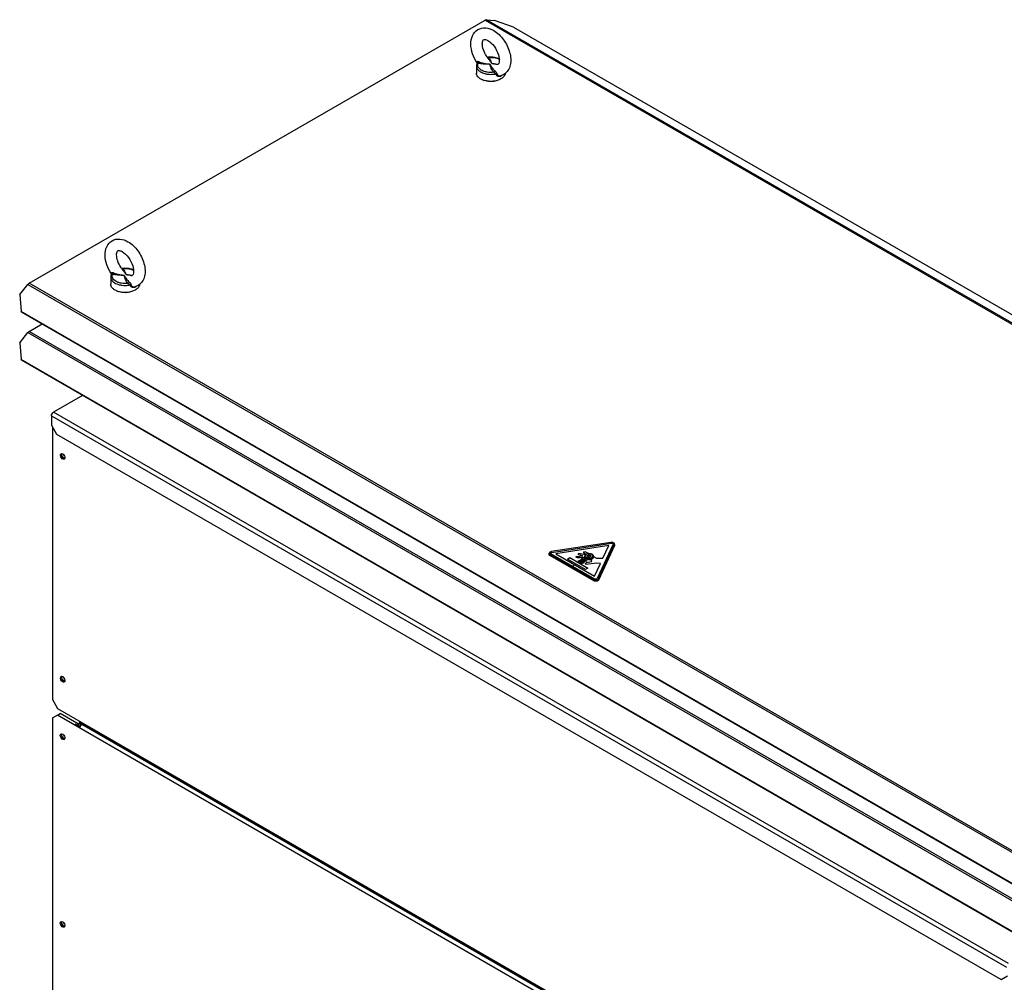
# Model space of a CAD drawing. Header units: millimetres. Extents: x 156 to 1208, y 238 to 1665.
# Tile 7 of 8: x 156 to 841, y 995 to 1665. Entities that reach past the tile are written whole.
import ezdxf

# ---------------------------------------------------------------- set-up
doc = ezdxf.new("R2010")
doc.units = ezdxf.units.MM
doc.header["$LTSCALE"] = 123.765934
doc.layers.get('0').update_dxf_attribs({"linetype": 'CONTINUOUS'})

msp = doc.modelspace()

# ---------------------------------------------------------------- linework, layer by layer
at = {"color": 7, "linetype": 'Continuous'}
for p, q in [((162.36, 1481.7), (479.74, 1664.93)), ((479.74, 1664.93), (1200.99, 1248.53)), ((1201.91, 1248.77), (480.66, 1665.18)), ((480.66, 1665.18), (486.36, 1664.67)), ((499.55, 1660.04), (486.36, 1664.67)), ((499.55, 1660.04), (1206.66, 1251.8)), ((473.69, 1632.92), (473.69, 1628.02)), ((474.3, 1635.19), (474.3, 1635.19)), ((482.08, 1637.91), (482.08, 1637.91)), ((492.68, 1627.13), (490.37, 1626.2)), ((490.37, 1626.2), (490.38, 1626.21)), ((219.74, 1488.22), (219.74, 1488.22)), ((227.52, 1490.94), (227.52, 1490.94)), ((155.75, 1473.79), (161.44, 1480.88)), ((161.44, 1480.88), (882.69, 1064.48)), ((883.61, 1065.29), (162.36, 1481.7)), ((219.13, 1485.95), (219.13, 1481.05)), ((155.75, 1473.79), (156.69, 1462.09)), ((238.12, 1480.16), (235.81, 1479.24)), ((235.81, 1479.24), (235.82, 1479.24)), ((157.05, 1461.59), (156.69, 1462.09)), ((863.8, 1053.85), (156.69, 1462.09)), ((864.16, 1053.35), (157.05, 1461.59)), ((162.36, 1448.22), (171.28, 1453.37)), ((155.75, 1440.32), (161.44, 1447.41)), ((161.44, 1447.41), (882.69, 1031)), ((883.61, 1031.81), (162.36, 1448.22)), ((155.75, 1440.32), (156.69, 1428.62)), ((157.05, 1428.11), (156.69, 1428.62)), ((863.8, 1020.38), (156.69, 1428.62)), ((864.16, 1019.87), (157.05, 1428.11)), ((199.57, 1403.56), (179.28, 1391.85)), ((843.96, 1008.1), (179.28, 1391.85)), ((177.86, 1389.4), (177.86, 1382.87)), ((177.86, 1389.4), (842.55, 1005.65)), ((177.86, 1382.87), (181.4, 1376.74)), ((178.58, 1381.62), (178.58, 1191.8)), ((181.4, 1376.74), (839.01, 997.08)), ((184.06, 1362.14), (184.53, 1363.17)), ((567.33, 1301.33), (525.73, 1294.89)), ((526.06, 1294.34), (567.59, 1300.77)), ((565.87, 1299.07), (528.95, 1293.36)), ((568.83, 1300.09), (557.67, 1276.05)), ((558.63, 1275.89), (569.78, 1299.91)), ((569.78, 1299.1), (558.63, 1275.08)), ((561.76, 1290.22), (565.87, 1299.07)), ((569.78, 1299.91), (569.85, 1300.21)), ((569.78, 1299.91), (569.78, 1299.1)), ((569.85, 1299.39), (569.78, 1299.1)), ((569.85, 1299.39), (569.85, 1300.21)), ((524.83, 1294.59), (524.25, 1293.78)), ((524.25, 1292.96), (524.25, 1293.78)), ((524.25, 1293.78), (524.83, 1292.96)), ((524.83, 1292.14), (524.25, 1292.96)), ((524.83, 1292.14), (524.83, 1292.96)), ((555.29, 1275.38), (524.83, 1292.96)), ((555.29, 1274.56), (524.83, 1292.14)), ((556, 1275.78), (525.54, 1293.37)), ((528.95, 1293.36), (555.98, 1277.75)), ((537.02, 1289.68), (538.72, 1290.66)), ((549.61, 1282.41), (537.02, 1289.68)), ((538.72, 1290.66), (551.3, 1283.39)), ((543.01, 1291.55), (547.74, 1291.92)), ((543.15, 1290.98), (543.01, 1291.55)), ((544, 1290.57), (543.15, 1290.98)), ((545.69, 1290.65), (544, 1290.57)), ((544.77, 1293.06), (545.06, 1293.71)), ((544.77, 1292.73), (544.77, 1293.06)), ((545.27, 1292.53), (544.77, 1292.73)), ((545.06, 1293.71), (549.66, 1292.76)), ((547.74, 1291.92), (545.27, 1292.53)), ((547.96, 1290.73), (545.69, 1290.65)), ((547.91, 1289.92), (548.62, 1289.51)), ((548.94, 1290.62), (547.96, 1290.73)), ((548.38, 1294.65), (549.09, 1295.06)), ((548.38, 1294.16), (548.38, 1294.65)), ((548.88, 1293.55), (548.38, 1294.16)), ((548.83, 1291.19), (548.83, 1291.35)), ((548.94, 1290.7), (548.83, 1291.19)), ((549.65, 1293.02), (548.88, 1293.55)), ((548.97, 1289.31), (549.68, 1288.9)), ((549.09, 1295.06), (551.86, 1293.46)), ((549.9, 1292.88), (549.65, 1293.02)), ((550.03, 1288.7), (550.74, 1288.29)), ((553.68, 1288.73), (552.48, 1289.51)), ((553.97, 1288), (553.68, 1288.73)), ((555.26, 1291.5), (557.36, 1290.29)), ((555.33, 1291.19), (555.33, 1291.35)), ((557.36, 1290.29), (561.76, 1290.22)), ((542.46, 1285.64), (540.77, 1284.66)), ((544.87, 1287.76), (544.16, 1288.17)), ((545.93, 1287.15), (545.22, 1287.56)), ((546.99, 1286.53), (546.28, 1286.94)), ((551.3, 1283.39), (549.61, 1282.41)), ((549.72, 1286.69), (550.01, 1287.02)), ((549.94, 1286), (549.72, 1286.69)), ((557.43, 1286.9), (549.94, 1286)), ((550.01, 1287.02), (550.43, 1287.26)), ((550.43, 1287.26), (553.61, 1287.88)), ((553.61, 1287.88), (553.97, 1288)), ((555.98, 1277.75), (560.13, 1286.7)), ((560.13, 1286.7), (557.43, 1286.9)), ((555.29, 1275.38), (555.29, 1274.56)), ((558.63, 1275.08), (558.63, 1275.89)), ((184.06, 1207.01), (184.53, 1208.04)), ((178.58, 1191.8), (182.12, 1185.68)), ((178.54, 1179.09), (182.78, 1181.54)), ((178.54, 1179.09), (178.54, 902.29)), ((182.08, 1181.13), (839.69, 801.46)), ((182.12, 1185.68), (839.73, 806.01)), ((182.84, 1181.5), (183.9, 1182.11)), ((195.43, 1175.46), (183.9, 1182.11)), ((197.78, 1172.88), (194.37, 1174.84)), ((198.76, 1174.84), (197.7, 1175.46)), ((198.09, 1175.78), (824.59, 814.08)), ((198.76, 1174.84), (199.23, 1175.12)), ((198.76, 1174.6), (198.76, 1174.84)), ((199.59, 1174.91), (199.05, 1174.6)), ((825.55, 812.89), (199.05, 1174.6)), ((184.02, 1166.94), (184.49, 1167.97)), ((184.02, 1036.3), (184.49, 1037.33)), ((839.01, 997.08), (843.25, 999.53))]:
    msp.add_line(p, q, dxfattribs=at)
for points in [[(474.3, 1635.19), (474.3, 1635.14), (474.25, 1635)], [(219.74, 1488.22), (219.74, 1488.17), (219.69, 1488.03)]]:
    msp.add_lwpolyline(points, dxfattribs=at)
for centre, radius, start, end in [((496.98, 1650.32), 19.4, 215.78628, 216.31315), ((496.45, 1649.93), 18.74, 216.29886, 219.89372), ((483.64, 1623.08), 16.03, 95.69517, 98.08785), ((483.61, 1624.02), 14.97, 95.78376, 97.81057), ((477.73, 1633.32), 6.73, 49.57965, 55.17319), ((478.04, 1633.69), 6.25, 39.89288, 49.55746), ((484.25, 1626.29), 12.64, 72.53272, 75.09965), ((477.73, 1632.92), 4.04, 169.17533, 179.96713), ((476.99, 1632.92), 3.3, 178.41088, 179.98088), ((478.31, 1632.73), 4.65, 150.73953, 158.56791), ((497.43, 1650.63), 27.94, 213.71171, 213.99608), ((478.75, 1648.45), 14.06, 253.788, 257.35803), ((478.95, 1596.44), 38.71, 76.31562, 79.34886), ((483.33, 1642.09), 14.92, 254.86216, 258.50871), ((483.54, 1643.13), 15.98, 258.51611, 262.88563), ((483.68, 1644.22), 17.08, 262.88564, 270.62219), ((489.32, 1628.46), 2.86, 292.53549, 300.06085), ((488.04, 1629.44), 6.09, 312.58476, 317.88249), ((488.46, 1634.45), 8.45, 299.9391, 300.88873), ((489.67, 1628.23), 4.05, 332.44055, 337.30219), ((482.76, 1635.22), 12.86, 248.66858, 252.64107), ((483, 1635.97), 13.65, 252.61123, 253.73823), ((223.75, 1485.76), 4.65, 150.73953, 158.56791), ((242.87, 1503.66), 27.94, 213.71171, 213.99608), ((224.19, 1501.48), 14.06, 253.788, 257.35803), ((242.43, 1503.35), 19.4, 215.78628, 216.31315), ((241.9, 1502.96), 18.74, 216.29886, 219.89372), ((229.09, 1476.11), 16.03, 95.69517, 98.08785), ((229.05, 1477.05), 14.97, 95.78376, 97.81057), ((223.18, 1486.35), 6.73, 49.57965, 55.17319), ((223.49, 1486.72), 6.25, 39.89288, 49.55746), ((224.4, 1449.48), 38.71, 76.31562, 79.34886), ((229.69, 1479.32), 12.64, 72.53272, 75.09965), ((223.17, 1485.95), 4.04, 169.17533, 179.96713), ((222.43, 1485.95), 3.3, 178.41088, 179.98088), ((228.78, 1495.12), 14.92, 254.86216, 258.50871), ((228.99, 1496.16), 15.98, 258.51611, 262.88563), ((228.2, 1488.26), 12.86, 248.66858, 252.64107), ((228.44, 1489), 13.65, 252.61123, 253.73823), ((229.12, 1497.25), 17.08, 262.88564, 270.62219), ((234.76, 1481.5), 2.86, 292.53549, 300.06085), ((233.48, 1482.48), 6.09, 312.56126, 317.83787), ((233.91, 1487.48), 8.45, 299.9391, 300.88873), ((235.11, 1481.26), 4.05, 332.33841, 337.2308), ((550.31, 1291.35), 1.48, 173.36913, 179.99515), ((550.35, 1291.55), 1.57, 212.16466, 218.07975), ((550.54, 1291.69), 1.8, 218.06815, 223.21642), ((551.19, 1292.47), 2.82, 235.59045, 240.03822), ((551.87, 1293.8), 4.47, 252.01977, 254.57008), ((551.95, 1294.22), 4.74, 252.71706, 258.89449), ((551.77, 1290.11), 3.22, 109.76615, 112.16646), ((552.03, 1294.49), 4.17, 258.80631, 261.96735), ((552.06, 1290.53), 1.57, 98.73293, 103.75822), ((552.08, 1295.01), 5.54, 270.96058, 274.45209), ((552.13, 1289.22), 4.15, 78.80011, 81.34626), ((552.18, 1289.45), 3.91, 74.11996, 78.8138), ((552.28, 1293.89), 3.56, 285.09013, 289.72256), ((552.39, 1293.58), 3.23, 289.76811, 291.94375), ((552.29, 1293.83), 4.5, 285.82439, 288.03326), ((552.37, 1293.73), 4.22, 287.26174, 289.91253), ((552.82, 1290.96), 2.27, 54.73287, 60.05415), ((552.68, 1290.22), 3.15, 60.01843, 62.66256), ((552.74, 1292.71), 3.29, 296.02214, 299.26525), ((552.81, 1292.75), 3.15, 298.56516, 300.1919), ((553.25, 1290.99), 2.19, 42.85286, 46.09479), ((196.57, 1177.89), 2.7, 261.25595, 278.75094), ((195.28, 1175.32), 2.43, 13.73576, 21.26502), ((200.73, 1171.95), 3.12, 158.79267, 162.71776), ((200.97, 1171.85), 3.38, 141.25581, 158.75108)]:
    msp.add_arc(centre, radius, start, end, dxfattribs=at)
for points, knots in [([(474.69, 1658.31), (476.29, 1659.23), (480.31, 1660), (483.99, 1658.59), (485.69, 1657.61)], [0, 0, 0, 0, 0.486017, 1, 1, 1, 1]), ([(479.74, 1664.93), (479.82, 1664.98), (480.1, 1665.12), (480.43, 1665.2), (480.66, 1665.18)], [0, 0, 0, 0, 0.27982, 1, 1, 1, 1]), ([(474.19, 1635.12), (472.86, 1637.11), (470.77, 1641.29), (469.42, 1647.88), (470.33, 1654.15), (473.05, 1657.36), (474.69, 1658.31)], [0, 0, 0, 0, 0.279888, 0.54208, 0.777811, 1, 1, 1, 1]), ([(485.69, 1657.61), (488.38, 1656.06), (493.07, 1651.43), (496.64, 1644.2), (497.73, 1638.02), (497.45, 1633.67), (495.91, 1629.8), (493.93, 1627.87), (492.8, 1627.2)], [0, 0, 0, 0, 0.259214, 0.531708, 0.659753, 0.778496, 0.890479, 1, 1, 1, 1]), ([(481.25, 1638.98), (479.44, 1641.49), (477.67, 1645.47), (477.76, 1649.94), (478.41, 1651.2), (478.69, 1651.39)], [0, 0, 0, 0, 0.701281, 0.923513, 1, 1, 1, 1]), ([(478.69, 1651.39), (478.91, 1651.54), (480.07, 1651.47), (481.01, 1651.07), (481.69, 1650.68)], [0, 0, 0, 0, 0.260973, 1, 1, 1, 1]), ([(481.69, 1650.68), (483.38, 1649.71), (486.38, 1646.65), (489.09, 1641.32), (489.88, 1636.89), (489.18, 1634.38), (488.68, 1634.05)], [0, 0, 0, 0, 0.301596, 0.642602, 0.906938, 1, 1, 1, 1]), ([(481.43, 1638.89), (481.46, 1638.89), (481.51, 1638.87), (481.55, 1638.86), (481.58, 1638.85)], [0, 0, 0, 0, 0.489785, 1, 1, 1, 1]), ([(481.58, 1638.85), (481.56, 1638.84), (481.52, 1638.83), (481.47, 1638.82), (481.45, 1638.81)], [0, 0, 0, 0, 0.500261, 1, 1, 1, 1]), ([(489.81, 1637.85), (489.24, 1638.11), (486.77, 1639.03), (484.05, 1639.23), (482.05, 1639.03)], [0, 0, 0, 0, 0.236293, 1, 1, 1, 1]), ([(482.1, 1638.91), (483.47, 1639.05), (485.3, 1639), (487.07, 1638.62), (487.5, 1638.51)], [0, 0, 0, 0, 0.756429, 1, 1, 1, 1]), ([(473.69, 1633.01), (473.67, 1632.38), (474.05, 1631.01), (475.01, 1630), (475.57, 1629.54)], [0, 0, 0, 0, 0.462939, 1, 1, 1, 1]), ([(474.13, 1635.54), (474.09, 1635.69), (474.09, 1636.07), (474.45, 1636.2), (474.61, 1636.21)], [0, 0, 0, 0, 0.504583, 1, 1, 1, 1]), ([(474.3, 1634.99), (474.29, 1635.01), (474.27, 1635.06), (474.25, 1635.1), (474.24, 1635.13)], [0, 0, 0, 0, 0.489018, 1, 1, 1, 1]), ([(474.82, 1634.95), (474.76, 1634.99), (474.6, 1635.06), (474.31, 1635.11), (474.25, 1635)], [0, 0, 0, 0, 0.370535, 1, 1, 1, 1]), ([(478.45, 1629.43), (477.95, 1629.63), (476.34, 1630.41), (474.87, 1631.91), (474.63, 1633.16)], [0, 0, 0, 0, 0.298926, 1, 1, 1, 1]), ([(475.29, 1636.07), (475.28, 1635.75), (475.15, 1635.33), (474.89, 1635.01), (474.82, 1634.95)], [0, 0, 0, 0, 0.782667, 1, 1, 1, 1]), ([(475.29, 1636.07), (475.86, 1635.82), (477.07, 1635.39), (478.99, 1634.88), (480.68, 1634.58), (482.05, 1634.34), (482.79, 1634.32), (483.1, 1634.14)], [0, 0, 0, 0, 0.231297, 0.478434, 0.736568, 0.868195, 1, 1, 1, 1]), ([(483.03, 1634.09), (482.91, 1634.16), (482.59, 1634.17), (481.98, 1634.18), (481.18, 1634.18), (480.23, 1634.2), (478.98, 1634.26), (477.45, 1634.4), (476.25, 1634.6), (475.67, 1634.73)], [0, 0, 0, 0, 0.057337, 0.121218, 0.250628, 0.379722, 0.507834, 0.759191, 1, 1, 1, 1]), ([(485.79, 1628.61), (485.4, 1629.01), (484.71, 1629.85), (484.08, 1631.03), (483.7, 1631.99), (483.48, 1632.72), (483.27, 1633.38), (483.24, 1633.97), (483.03, 1634.09)], [0, 0, 0, 0, 0.26955, 0.521611, 0.644657, 0.766097, 0.885654, 1, 1, 1, 1]), ([(483.1, 1634.14), (483.33, 1634.01), (483.55, 1633.5), (484.01, 1632.65), (484.63, 1631.61), (485.52, 1630.48), (486.23, 1629.83), (486.61, 1629.53)], [0, 0, 0, 0, 0.13608, 0.262067, 0.507936, 0.749886, 1, 1, 1, 1]), ([(484.27, 1634.82), (483.99, 1634.98), (483.71, 1635.59), (483.37, 1636.1), (483.2, 1636.36)], [0, 0, 0, 0, 0.513186, 1, 1, 1, 1]), ([(483.76, 1636.21), (483.86, 1635.98), (484.06, 1635.56), (484.12, 1634.97), (484.34, 1634.85)], [0, 0, 0, 0, 0.496472, 1, 1, 1, 1]), ([(487.43, 1634.02), (486.9, 1634.15), (486.11, 1634.32), (485.06, 1634.58), (484.51, 1634.68), (484.27, 1634.82)], [0, 0, 0, 0, 0.495327, 0.74754, 1, 1, 1, 1]), ([(484.34, 1634.85), (484.59, 1634.7), (485.22, 1634.67), (485.8, 1634.54), (486.11, 1634.49)], [0, 0, 0, 0, 0.483555, 1, 1, 1, 1]), ([(488.68, 1634.05), (488.58, 1633.98), (488.14, 1633.92), (487.72, 1633.96), (487.43, 1634.02)], [0, 0, 0, 0, 0.297852, 1, 1, 1, 1]), ([(475.5, 1624.71), (475.22, 1624.94), (474.29, 1625.81), (473.69, 1627.1), (473.69, 1628.02)], [0, 0, 0, 0, 0.282785, 1, 1, 1, 1]), ([(478.08, 1623.24), (477.83, 1623.34), (476.92, 1623.73), (476.06, 1624.25), (475.5, 1624.71)], [0, 0, 0, 0, 0.266989, 1, 1, 1, 1]), ([(475.57, 1629.54), (475.83, 1629.34), (477.01, 1628.52), (478.37, 1627.98), (479.44, 1627.69)], [0, 0, 0, 0, 0.228711, 1, 1, 1, 1]), ([(485.79, 1628.61), (484.28, 1628.41), (482.21, 1628.43), (480.23, 1628.85), (479.76, 1628.99)], [0, 0, 0, 0, 0.756333, 1, 1, 1, 1]), ([(487.01, 1627.47), (486.85, 1627.69), (486.45, 1628.08), (486.04, 1628.47), (485.79, 1628.61)], [0, 0, 0, 0, 0.485435, 1, 1, 1, 1]), ([(486.61, 1629.53), (486.92, 1629.29), (487.38, 1628.65), (487.76, 1627.97), (487.88, 1627.6)], [0, 0, 0, 0, 0.495329, 1, 1, 1, 1]), ([(490.42, 1625.82), (489.8, 1625.56), (488.2, 1625.57), (487.25, 1626.81), (487.01, 1627.47)], [0, 0, 0, 0, 0.488358, 1, 1, 1, 1]), ([(487.88, 1627.6), (488.02, 1627.11), (488.72, 1626.17), (489.87, 1626.08), (490.37, 1626.2)], [0, 0, 0, 0, 0.496759, 1, 1, 1, 1]), ([(490.76, 1623.94), (489.1, 1622.98), (485.15, 1621.98), (481.13, 1622.3), (479.18, 1622.87)], [0, 0, 0, 0, 0.483489, 1, 1, 1, 1]), ([(484.88, 1622.17), (483.78, 1622.07), (482.29, 1622.12), (480.85, 1622.43), (480.51, 1622.53)], [0, 0, 0, 0, 0.756445, 1, 1, 1, 1]), ([(219.63, 1488.15), (218.3, 1490.14), (216.21, 1494.33), (214.86, 1500.91), (215.77, 1507.18), (218.49, 1510.39), (220.13, 1511.34)], [0, 0, 0, 0, 0.279888, 0.54208, 0.777811, 1, 1, 1, 1]), ([(220.13, 1511.34), (221.73, 1512.26), (225.75, 1513.03), (229.43, 1511.62), (231.13, 1510.64)], [0, 0, 0, 0, 0.486017, 1, 1, 1, 1]), ([(231.13, 1510.64), (233.82, 1509.09), (238.51, 1504.47), (242.09, 1497.23), (243.18, 1491.05), (242.9, 1486.7), (241.35, 1482.83), (239.37, 1480.9), (238.24, 1480.23)], [0, 0, 0, 0, 0.259214, 0.531708, 0.659753, 0.778496, 0.890479, 1, 1, 1, 1]), ([(226.69, 1492.01), (224.88, 1494.52), (223.12, 1498.5), (223.2, 1502.98), (223.85, 1504.23), (224.13, 1504.42)], [0, 0, 0, 0, 0.701281, 0.923513, 1, 1, 1, 1]), ([(224.13, 1504.42), (224.36, 1504.57), (225.51, 1504.5), (226.46, 1504.1), (227.13, 1503.72)], [0, 0, 0, 0, 0.260973, 1, 1, 1, 1]), ([(227.13, 1503.72), (228.82, 1502.74), (231.83, 1499.69), (234.54, 1494.35), (235.32, 1489.93), (234.63, 1487.41), (234.13, 1487.08)], [0, 0, 0, 0, 0.301596, 0.642602, 0.906938, 1, 1, 1, 1]), ([(219.57, 1488.57), (219.53, 1488.72), (219.53, 1489.11), (219.89, 1489.23), (220.05, 1489.24)], [0, 0, 0, 0, 0.504583, 1, 1, 1, 1]), ([(219.74, 1488.02), (219.73, 1488.04), (219.71, 1488.09), (219.69, 1488.14), (219.68, 1488.16)], [0, 0, 0, 0, 0.489018, 1, 1, 1, 1]), ([(220.27, 1487.98), (220.2, 1488.02), (220.04, 1488.1), (219.75, 1488.14), (219.69, 1488.03)], [0, 0, 0, 0, 0.370535, 1, 1, 1, 1]), ([(220.73, 1489.1), (220.72, 1488.78), (220.59, 1488.36), (220.33, 1488.04), (220.27, 1487.98)], [0, 0, 0, 0, 0.782667, 1, 1, 1, 1]), ([(220.73, 1489.1), (221.3, 1488.85), (222.52, 1488.42), (224.43, 1487.91), (226.12, 1487.61), (227.49, 1487.37), (228.24, 1487.35), (228.54, 1487.18)], [0, 0, 0, 0, 0.231297, 0.478434, 0.736568, 0.868195, 1, 1, 1, 1]), ([(228.47, 1487.12), (228.35, 1487.19), (228.03, 1487.2), (227.43, 1487.21), (226.62, 1487.21), (225.67, 1487.23), (224.42, 1487.29), (222.89, 1487.43), (221.69, 1487.63), (221.11, 1487.76)], [0, 0, 0, 0, 0.057337, 0.121218, 0.250628, 0.379722, 0.507834, 0.759191, 1, 1, 1, 1]), ([(226.87, 1491.93), (226.9, 1491.92), (226.95, 1491.91), (227, 1491.89), (227.02, 1491.88)], [0, 0, 0, 0, 0.489785, 1, 1, 1, 1]), ([(227.02, 1491.88), (227, 1491.87), (226.96, 1491.86), (226.92, 1491.85), (226.9, 1491.85)], [0, 0, 0, 0, 0.500261, 1, 1, 1, 1]), ([(235.25, 1490.88), (234.69, 1491.15), (232.21, 1492.06), (229.49, 1492.27), (227.49, 1492.07)], [0, 0, 0, 0, 0.236293, 1, 1, 1, 1]), ([(227.55, 1491.94), (228.91, 1492.08), (230.75, 1492.03), (232.52, 1491.65), (232.94, 1491.54)], [0, 0, 0, 0, 0.756429, 1, 1, 1, 1]), ([(229.71, 1487.85), (229.44, 1488.01), (229.15, 1488.63), (228.81, 1489.13), (228.65, 1489.39)], [0, 0, 0, 0, 0.513186, 1, 1, 1, 1]), ([(229.2, 1489.24), (229.3, 1489.01), (229.5, 1488.59), (229.57, 1488), (229.78, 1487.88)], [0, 0, 0, 0, 0.496472, 1, 1, 1, 1]), ([(232.87, 1487.06), (232.35, 1487.18), (231.55, 1487.35), (230.5, 1487.61), (229.95, 1487.72), (229.71, 1487.85)], [0, 0, 0, 0, 0.495327, 0.74754, 1, 1, 1, 1]), ([(229.78, 1487.88), (230.03, 1487.73), (230.67, 1487.7), (231.25, 1487.58), (231.55, 1487.52)], [0, 0, 0, 0, 0.483555, 1, 1, 1, 1]), ([(219.13, 1486.04), (219.11, 1485.42), (219.49, 1484.04), (220.45, 1483.03), (221.02, 1482.57)], [0, 0, 0, 0, 0.462939, 1, 1, 1, 1]), ([(220.94, 1477.74), (220.66, 1477.97), (219.73, 1478.85), (219.13, 1480.13), (219.13, 1481.05)], [0, 0, 0, 0, 0.282785, 1, 1, 1, 1]), ([(225.2, 1482.02), (224.54, 1482.2), (222.45, 1482.93), (220.36, 1484.65), (220.07, 1486.19)], [0, 0, 0, 0, 0.305715, 1, 1, 1, 1]), ([(221.02, 1482.57), (221.27, 1482.37), (222.45, 1481.55), (223.81, 1481.01), (224.88, 1480.72)], [0, 0, 0, 0, 0.228711, 1, 1, 1, 1]), ([(231.24, 1481.65), (229.72, 1481.44), (227.66, 1481.46), (225.68, 1481.89), (225.2, 1482.02)], [0, 0, 0, 0, 0.756333, 1, 1, 1, 1]), ([(231.24, 1481.65), (230.84, 1482.04), (230.15, 1482.88), (229.52, 1484.07), (229.14, 1485.02), (228.92, 1485.75), (228.72, 1486.42), (228.68, 1487.01), (228.47, 1487.12)], [0, 0, 0, 0, 0.26955, 0.521611, 0.644657, 0.766097, 0.885654, 1, 1, 1, 1]), ([(228.54, 1487.18), (228.77, 1487.04), (228.99, 1486.53), (229.45, 1485.68), (230.07, 1484.64), (230.96, 1483.52), (231.67, 1482.86), (232.06, 1482.56)], [0, 0, 0, 0, 0.13608, 0.262067, 0.507936, 0.749886, 1, 1, 1, 1]), ([(232.46, 1480.51), (232.29, 1480.72), (231.89, 1481.11), (231.49, 1481.51), (231.24, 1481.65)], [0, 0, 0, 0, 0.485435, 1, 1, 1, 1]), ([(232.06, 1482.56), (232.36, 1482.33), (232.82, 1481.69), (233.21, 1481), (233.32, 1480.63)], [0, 0, 0, 0, 0.495329, 1, 1, 1, 1]), ([(235.86, 1478.85), (235.24, 1478.59), (233.65, 1478.6), (232.69, 1479.84), (232.46, 1480.51)], [0, 0, 0, 0, 0.488358, 1, 1, 1, 1]), ([(234.13, 1487.08), (234.02, 1487.01), (233.58, 1486.95), (233.16, 1486.99), (232.87, 1487.06)], [0, 0, 0, 0, 0.297852, 1, 1, 1, 1]), ([(233.32, 1480.63), (233.46, 1480.14), (234.16, 1479.21), (235.31, 1479.11), (235.81, 1479.24)], [0, 0, 0, 0, 0.496759, 1, 1, 1, 1]), ([(223.52, 1476.27), (223.27, 1476.37), (222.36, 1476.76), (221.5, 1477.28), (220.94, 1477.74)], [0, 0, 0, 0, 0.266989, 1, 1, 1, 1]), ([(236.2, 1476.97), (234.55, 1476.02), (230.59, 1475.01), (226.58, 1475.33), (224.62, 1475.9)], [0, 0, 0, 0, 0.483489, 1, 1, 1, 1]), ([(230.32, 1475.2), (229.22, 1475.1), (227.73, 1475.15), (226.3, 1475.47), (225.95, 1475.56)], [0, 0, 0, 0, 0.756445, 1, 1, 1, 1]), ([(184.87, 1360.08), (184.5, 1360.53), (184.15, 1361.23), (184.06, 1361.97), (184.06, 1362.14)], [0, 0, 0, 0, 0.771205, 1, 1, 1, 1]), ([(184.53, 1363.17), (184.65, 1363.25), (185.4, 1363.4), (186.07, 1362.82), (186.44, 1362.37)], [0, 0, 0, 0, 0.197996, 1, 1, 1, 1]), ([(184.77, 1362.55), (184.77, 1362.38), (184.86, 1361.64), (185.2, 1360.95), (185.56, 1360.5)], [0, 0, 0, 0, 0.228751, 1, 1, 1, 1]), ([(186.45, 1359.17), (186.32, 1359.16), (185.69, 1359.24), (185.18, 1359.7), (184.87, 1360.08)], [0, 0, 0, 0, 0.205291, 1, 1, 1, 1]), ([(185.75, 1360.71), (185.46, 1361.07), (185.18, 1361.63), (185.1, 1362.22), (185.1, 1362.36)], [0, 0, 0, 0, 0.771205, 1, 1, 1, 1]), ([(185.23, 1362.91), (185.24, 1362.94), (185.27, 1362.99), (185.3, 1363.03), (185.32, 1363.05)], [0, 0, 0, 0, 0.509225, 1, 1, 1, 1]), ([(185.56, 1360.5), (185.67, 1360.37), (186.05, 1359.96), (186.59, 1359.61), (187, 1359.58)], [0, 0, 0, 0, 0.29019, 1, 1, 1, 1]), ([(187.12, 1360), (187.01, 1359.97), (186.47, 1359.98), (186.01, 1360.38), (185.75, 1360.71)], [0, 0, 0, 0, 0.201508, 1, 1, 1, 1]), ([(187.24, 1360.31), (187.24, 1360.27), (187.24, 1360.19), (187.23, 1360.11), (187.23, 1360.07)], [0, 0, 0, 0, 0.508039, 1, 1, 1, 1]), ([(569.85, 1300.21), (569.85, 1300.4), (569.59, 1300.94), (568.6, 1301.36), (567.78, 1301.4), (567.33, 1301.33)], [0, 0, 0, 0, 0.183608, 0.552509, 1, 1, 1, 1]), ([(567.59, 1300.77), (567.91, 1300.81), (568.38, 1300.78), (568.84, 1300.43), (568.86, 1300.18), (568.83, 1300.09)], [0, 0, 0, 0, 0.593688, 0.818693, 1, 1, 1, 1]), ([(525.54, 1293.37), (525.48, 1293.4), (525.31, 1293.52), (525.21, 1293.79), (525.28, 1293.92)], [0, 0, 0, 0, 0.304696, 1, 1, 1, 1]), ([(545.5, 1288.6), (545.41, 1288.55), (544.99, 1288.35), (544.52, 1288.26), (544.16, 1288.25)], [0, 0, 0, 0, 0.229757, 1, 1, 1, 1]), ([(545.98, 1288.18), (546.05, 1288.22), (546.3, 1288.38), (546.5, 1288.62), (546.57, 1288.82)], [0, 0, 0, 0, 0.284641, 1, 1, 1, 1]), ([(547.91, 1290), (547.55, 1289.99), (547.08, 1289.9), (546.66, 1289.7), (546.57, 1289.65)], [0, 0, 0, 0, 0.770223, 1, 1, 1, 1]), ([(548.62, 1289.51), (548.47, 1289.52), (547.93, 1289.5), (547.38, 1289.35), (547.04, 1289.16)], [0, 0, 0, 0, 0.266863, 1, 1, 1, 1]), ([(551.93, 1293.48), (551.22, 1293.46), (549.91, 1293.22), (548.91, 1292.1), (548.84, 1291.52)], [0, 0, 0, 0, 0.549136, 1, 1, 1, 1]), ([(550.55, 1293.09), (550.16, 1292.93), (549.41, 1292.52), (549.41, 1291.6), (549.59, 1291.32)], [0, 0, 0, 0, 0.565563, 1, 1, 1, 1]), ([(550.82, 1292.03), (550.86, 1292.1), (551.08, 1292.4), (551.45, 1292.52), (551.74, 1292.57)], [0, 0, 0, 0, 0.205289, 1, 1, 1, 1]), ([(551.1, 1291.66), (551.08, 1291.63), (551.07, 1291.56), (551.12, 1291.49), (551.14, 1291.46)], [0, 0, 0, 0, 0.408909, 1, 1, 1, 1]), ([(551.68, 1292.06), (551.62, 1292.04), (551.39, 1291.97), (551.16, 1291.82), (551.1, 1291.66)], [0, 0, 0, 0, 0.29639, 1, 1, 1, 1]), ([(551.14, 1291.46), (551.17, 1291.43), (551.22, 1291.39), (551.28, 1291.35), (551.31, 1291.33)], [0, 0, 0, 0, 0.444764, 1, 1, 1, 1]), ([(551.26, 1291.26), (551.25, 1291.27), (551.21, 1291.28), (551.18, 1291.3), (551.16, 1291.31)], [0, 0, 0, 0, 0.50725, 1, 1, 1, 1]), ([(551.31, 1291.33), (551.38, 1291.29), (551.7, 1291.15), (552.07, 1291.13), (552.34, 1291.16)], [0, 0, 0, 0, 0.218717, 1, 1, 1, 1]), ([(552.8, 1291.93), (552.82, 1291.92), (552.86, 1291.89), (552.9, 1291.86), (552.92, 1291.85)], [0, 0, 0, 0, 0.510843, 1, 1, 1, 1]), ([(552.82, 1291.31), (552.87, 1291.34), (552.98, 1291.41), (553.09, 1291.53), (553.08, 1291.61)], [0, 0, 0, 0, 0.381641, 1, 1, 1, 1]), ([(552.92, 1291.85), (552.95, 1291.82), (553.01, 1291.77), (553.05, 1291.7), (553.07, 1291.66)], [0, 0, 0, 0, 0.524043, 1, 1, 1, 1]), ([(553, 1292.37), (553.06, 1292.34), (553.26, 1292.2), (553.4, 1291.94), (553.37, 1291.77)], [0, 0, 0, 0, 0.299011, 1, 1, 1, 1]), ([(553.08, 1291.61), (553.08, 1291.62), (553.08, 1291.64), (553.07, 1291.65), (553.07, 1291.66)], [0, 0, 0, 0, 0.500504, 1, 1, 1, 1]), ([(553.37, 1291.77), (553.37, 1291.75), (553.36, 1291.71), (553.35, 1291.67), (553.34, 1291.65)], [0, 0, 0, 0, 0.493275, 1, 1, 1, 1]), ([(554.32, 1291.02), (554.39, 1291.09), (554.62, 1291.33), (554.75, 1291.7), (554.73, 1291.94)], [0, 0, 0, 0, 0.281396, 1, 1, 1, 1]), ([(555.33, 1291.19), (555.33, 1291.06), (555.23, 1290.49), (554.73, 1290.06), (554.34, 1289.84)], [0, 0, 0, 0, 0.220539, 1, 1, 1, 1]), ([(554.39, 1290.03), (554.53, 1290.11), (554.98, 1290.42), (555.33, 1290.96), (555.33, 1291.35)], [0, 0, 0, 0, 0.295398, 1, 1, 1, 1]), ([(546.56, 1287.99), (546.47, 1287.94), (546.05, 1287.74), (545.58, 1287.65), (545.22, 1287.64)], [0, 0, 0, 0, 0.229757, 1, 1, 1, 1]), ([(547.62, 1287.38), (547.53, 1287.33), (547.11, 1287.13), (546.64, 1287.04), (546.28, 1287.03)], [0, 0, 0, 0, 0.229757, 1, 1, 1, 1]), ([(547.04, 1287.57), (547.11, 1287.61), (547.36, 1287.77), (547.56, 1288.01), (547.63, 1288.21)], [0, 0, 0, 0, 0.284641, 1, 1, 1, 1]), ([(548.1, 1286.95), (548.17, 1287), (548.42, 1287.16), (548.62, 1287.4), (548.69, 1287.6)], [0, 0, 0, 0, 0.284641, 1, 1, 1, 1]), ([(550.74, 1288.29), (550.59, 1288.29), (550.05, 1288.27), (549.51, 1288.13), (549.16, 1287.93)], [0, 0, 0, 0, 0.266863, 1, 1, 1, 1]), ([(555.29, 1275.38), (555.49, 1275.26), (556.4, 1274.93), (557.48, 1275.01), (558.12, 1275.38)], [0, 0, 0, 0, 0.240719, 1, 1, 1, 1]), ([(558.12, 1274.56), (557.92, 1274.44), (557.01, 1274.11), (555.92, 1274.19), (555.29, 1274.56)], [0, 0, 0, 0, 0.240719, 1, 1, 1, 1]), ([(184.87, 1204.95), (184.5, 1205.39), (184.15, 1206.09), (184.06, 1206.84), (184.06, 1207.01)], [0, 0, 0, 0, 0.771205, 1, 1, 1, 1]), ([(184.53, 1208.04), (184.65, 1208.11), (185.4, 1208.27), (186.07, 1207.68), (186.44, 1207.23)], [0, 0, 0, 0, 0.197996, 1, 1, 1, 1]), ([(184.77, 1207.42), (184.77, 1207.25), (184.86, 1206.51), (185.2, 1205.81), (185.56, 1205.37)], [0, 0, 0, 0, 0.228751, 1, 1, 1, 1]), ([(185.75, 1205.57), (185.46, 1205.93), (185.18, 1206.49), (185.1, 1207.09), (185.1, 1207.22)], [0, 0, 0, 0, 0.771205, 1, 1, 1, 1]), ([(185.23, 1207.78), (185.24, 1207.8), (185.27, 1207.85), (185.3, 1207.9), (185.32, 1207.92)], [0, 0, 0, 0, 0.509225, 1, 1, 1, 1]), ([(186.45, 1204.04), (186.32, 1204.03), (185.69, 1204.11), (185.18, 1204.56), (184.87, 1204.95)], [0, 0, 0, 0, 0.205291, 1, 1, 1, 1]), ([(185.56, 1205.37), (185.67, 1205.24), (186.05, 1204.82), (186.59, 1204.48), (187, 1204.45)], [0, 0, 0, 0, 0.29019, 1, 1, 1, 1]), ([(187.12, 1204.86), (187.01, 1204.84), (186.47, 1204.85), (186.01, 1205.24), (185.75, 1205.57)], [0, 0, 0, 0, 0.201508, 1, 1, 1, 1]), ([(187.24, 1205.17), (187.24, 1205.13), (187.24, 1205.05), (187.23, 1204.97), (187.23, 1204.93)], [0, 0, 0, 0, 0.508039, 1, 1, 1, 1]), ([(194.37, 1174.84), (194.52, 1174.76), (195.21, 1174.44), (195.98, 1174.32), (196.57, 1174.32)], [0, 0, 0, 0, 0.228786, 1, 1, 1, 1]), ([(197.64, 1175.9), (197.65, 1175.86), (197.66, 1175.79), (197.68, 1175.71), (197.68, 1175.68)], [0, 0, 0, 0, 0.507247, 1, 1, 1, 1]), ([(197.68, 1175.68), (197.69, 1175.64), (197.69, 1175.57), (197.7, 1175.49), (197.7, 1175.46)], [0, 0, 0, 0, 0.510761, 1, 1, 1, 1]), ([(198.09, 1175.78), (198.04, 1175.8), (197.96, 1175.87), (197.89, 1175.94), (197.86, 1175.99)], [0, 0, 0, 0, 0.491635, 1, 1, 1, 1]), ([(184.82, 1164.88), (184.46, 1165.33), (184.11, 1166.03), (184.02, 1166.77), (184.02, 1166.94)], [0, 0, 0, 0, 0.771205, 1, 1, 1, 1]), ([(184.49, 1167.97), (184.61, 1168.04), (185.36, 1168.2), (186.03, 1167.62), (186.4, 1167.16)], [0, 0, 0, 0, 0.197996, 1, 1, 1, 1]), ([(184.73, 1167.35), (184.73, 1167.18), (184.82, 1166.44), (185.16, 1165.75), (185.52, 1165.3)], [0, 0, 0, 0, 0.228751, 1, 1, 1, 1]), ([(185.75, 1165.48), (185.46, 1165.84), (185.18, 1166.4), (185.1, 1167), (185.1, 1167.13)], [0, 0, 0, 0, 0.771205, 1, 1, 1, 1]), ([(185.23, 1167.69), (185.24, 1167.72), (185.27, 1167.76), (185.3, 1167.81), (185.32, 1167.83)], [0, 0, 0, 0, 0.50895, 1, 1, 1, 1]), ([(185.52, 1165.3), (185.63, 1165.17), (186.01, 1164.75), (186.55, 1164.41), (186.96, 1164.38)], [0, 0, 0, 0, 0.29019, 1, 1, 1, 1]), ([(187.05, 1164.76), (186.95, 1164.75), (186.43, 1164.79), (186, 1165.17), (185.75, 1165.48)], [0, 0, 0, 0, 0.203809, 1, 1, 1, 1]), ([(187.18, 1165.39), (187.19, 1165.34), (187.2, 1165.25), (187.2, 1165.15), (187.2, 1165.1)], [0, 0, 0, 0, 0.510065, 1, 1, 1, 1]), ([(186.41, 1163.97), (186.28, 1163.96), (185.65, 1164.04), (185.14, 1164.5), (184.82, 1164.88)], [0, 0, 0, 0, 0.205291, 1, 1, 1, 1]), ([(187.2, 1165.1), (187.2, 1165.06), (187.2, 1164.98), (187.19, 1164.9), (187.19, 1164.86)], [0, 0, 0, 0, 0.508234, 1, 1, 1, 1]), ([(184.82, 1034.24), (184.46, 1034.69), (184.11, 1035.39), (184.02, 1036.13), (184.02, 1036.3)], [0, 0, 0, 0, 0.771205, 1, 1, 1, 1]), ([(184.49, 1037.33), (184.61, 1037.4), (185.36, 1037.56), (186.03, 1036.98), (186.4, 1036.52)], [0, 0, 0, 0, 0.197996, 1, 1, 1, 1]), ([(184.73, 1036.71), (184.73, 1036.54), (184.82, 1035.8), (185.16, 1035.11), (185.52, 1034.66)], [0, 0, 0, 0, 0.228751, 1, 1, 1, 1]), ([(185.75, 1034.84), (185.46, 1035.2), (185.18, 1035.76), (185.1, 1036.35), (185.1, 1036.49)], [0, 0, 0, 0, 0.771205, 1, 1, 1, 1]), ([(185.23, 1037.05), (185.24, 1037.08), (185.27, 1037.12), (185.3, 1037.17), (185.32, 1037.19)], [0, 0, 0, 0, 0.50895, 1, 1, 1, 1]), ([(186.41, 1033.33), (186.28, 1033.32), (185.65, 1033.4), (185.14, 1033.86), (184.82, 1034.24)], [0, 0, 0, 0, 0.205291, 1, 1, 1, 1]), ([(185.52, 1034.66), (185.63, 1034.53), (186.01, 1034.11), (186.55, 1033.77), (186.96, 1033.74)], [0, 0, 0, 0, 0.29019, 1, 1, 1, 1]), ([(187.05, 1034.12), (186.95, 1034.11), (186.43, 1034.15), (186, 1034.53), (185.75, 1034.84)], [0, 0, 0, 0, 0.203809, 1, 1, 1, 1]), ([(187.18, 1034.75), (187.19, 1034.7), (187.2, 1034.61), (187.2, 1034.51), (187.2, 1034.46)], [0, 0, 0, 0, 0.510065, 1, 1, 1, 1]), ([(187.2, 1034.46), (187.2, 1034.42), (187.2, 1034.34), (187.19, 1034.26), (187.19, 1034.22)], [0, 0, 0, 0, 0.508234, 1, 1, 1, 1])]:
    msp.add_open_spline(points, degree=3, knots=knots, dxfattribs=at)
for points in [[(488.04, 1638.35), (488.67, 1638.15), (489.28, 1637.9), (489.86, 1637.6)], [(473.98, 1634.43), (473.88, 1634.19), (473.81, 1633.93), (473.76, 1633.68)], [(474.24, 1635.13), (474.19, 1635.26), (474.16, 1635.4), (474.13, 1635.54)], [(474.13, 1635.54), (474.21, 1635.44), (474.28, 1635.32), (474.3, 1635.19)], [(474.63, 1633.16), (474.52, 1633.75), (474.59, 1634.39), (474.82, 1634.95)], [(474.61, 1636.21), (474.84, 1636.23), (475.08, 1636.16), (475.29, 1636.07)], [(483.2, 1636.36), (482.86, 1636.89), (482.49, 1637.42), (482.08, 1637.91)], [(482.84, 1637.7), (483.21, 1637.25), (483.52, 1636.74), (483.76, 1636.21)], [(479.76, 1628.99), (479.31, 1629.11), (478.88, 1629.25), (478.45, 1629.43)], [(483.86, 1627.15), (484.92, 1627.16), (485.98, 1627.26), (487.01, 1627.47)], [(486.61, 1629.53), (486.5, 1629.13), (486.17, 1628.78), (485.79, 1628.61)], [(487.88, 1627.6), (487.59, 1627.66), (487.28, 1627.6), (487.01, 1627.47)], [(491.3, 1626.38), (491.13, 1626.23), (490.95, 1626.1), (490.76, 1625.99)], [(492.16, 1624.96), (491.74, 1624.56), (491.26, 1624.23), (490.76, 1623.94)], [(493.26, 1626.36), (493.07, 1625.99), (492.83, 1625.66), (492.56, 1625.36)], [(493.68, 1628.02), (493.68, 1627.56), (493.58, 1627.09), (493.41, 1626.67)], [(486.56, 1622.45), (486.01, 1622.32), (485.45, 1622.22), (484.88, 1622.17)], [(219.42, 1487.46), (219.32, 1487.22), (219.25, 1486.96), (219.2, 1486.71)], [(219.57, 1488.57), (219.66, 1488.47), (219.72, 1488.35), (219.74, 1488.22)], [(219.68, 1488.16), (219.64, 1488.29), (219.6, 1488.43), (219.57, 1488.57)], [(220.07, 1486.19), (219.96, 1486.78), (220.04, 1487.42), (220.27, 1487.98)], [(220.05, 1489.24), (220.28, 1489.26), (220.52, 1489.19), (220.73, 1489.1)], [(228.65, 1489.39), (228.3, 1489.93), (227.93, 1490.45), (227.52, 1490.94)], [(228.28, 1490.73), (228.66, 1490.28), (228.97, 1489.77), (229.2, 1489.24)], [(233.49, 1491.38), (234.11, 1491.18), (234.73, 1490.94), (235.3, 1490.63)], [(161.44, 1480.88), (161.7, 1481.2), (162.01, 1481.49), (162.36, 1481.7)], [(229.31, 1480.18), (230.36, 1480.19), (231.42, 1480.3), (232.46, 1480.51)], [(232.06, 1482.56), (231.95, 1482.17), (231.61, 1481.81), (231.24, 1481.65)], [(233.32, 1480.63), (233.04, 1480.7), (232.72, 1480.63), (232.46, 1480.51)], [(239.13, 1481.05), (239.13, 1480.59), (239.03, 1480.12), (238.85, 1479.7)], [(232.01, 1475.48), (231.45, 1475.35), (230.89, 1475.26), (230.32, 1475.2)], [(236.74, 1479.41), (236.57, 1479.26), (236.39, 1479.13), (236.2, 1479.02)], [(237.6, 1477.99), (237.18, 1477.6), (236.7, 1477.26), (236.2, 1476.97)], [(238.7, 1479.38), (238.51, 1479.02), (238.27, 1478.69), (238, 1478.38)], [(161.44, 1447.41), (161.7, 1447.72), (162.01, 1448.02), (162.36, 1448.22)], [(177.86, 1389.4), (177.86, 1390.34), (178.46, 1391.38), (179.28, 1391.85)], [(184.85, 1363.08), (184.79, 1362.91), (184.77, 1362.73), (184.77, 1362.55)], [(185.1, 1362.36), (185.1, 1362.55), (185.14, 1362.74), (185.23, 1362.91)], [(186.24, 1362.42), (186.35, 1362.03), (186.54, 1361.65), (186.8, 1361.33)], [(186.44, 1362.37), (186.84, 1361.87), (187.13, 1361.26), (187.22, 1360.63)], [(186.78, 1359.28), (186.68, 1359.22), (186.56, 1359.19), (186.45, 1359.17)], [(187.23, 1360.07), (187.19, 1359.77), (187.04, 1359.43), (186.78, 1359.28)], [(187.22, 1360.63), (187.23, 1360.52), (187.24, 1360.41), (187.24, 1360.31)], [(525.73, 1294.89), (525.42, 1294.84), (525.1, 1294.75), (524.83, 1294.59)], [(525.28, 1293.92), (525.33, 1294.03), (525.43, 1294.12), (525.54, 1294.18)], [(525.54, 1294.18), (525.69, 1294.27), (525.87, 1294.33), (526.03, 1294.3)], [(545.5, 1288.52), (545.72, 1288.65), (545.93, 1288.83), (546.04, 1289.06)], [(546.04, 1289.06), (546.16, 1289.27), (546.36, 1289.44), (546.57, 1289.57)], [(546.57, 1288.82), (546.68, 1288.99), (546.86, 1289.13), (547.04, 1289.24)], [(547.1, 1288.44), (547.22, 1288.66), (547.42, 1288.83), (547.63, 1288.96)], [(548.03, 1289.22), (547.89, 1289.17), (547.76, 1289.11), (547.63, 1289.04)], [(547.63, 1288.21), (547.74, 1288.38), (547.92, 1288.52), (548.1, 1288.63)], [(548.97, 1289.39), (548.65, 1289.38), (548.33, 1289.32), (548.03, 1289.22)], [(548.56, 1288.75), (548.4, 1288.69), (548.25, 1288.63), (548.1, 1288.54)], [(549.1, 1288.87), (548.92, 1288.84), (548.74, 1288.8), (548.56, 1288.75)], [(549.09, 1288.6), (548.95, 1288.56), (548.82, 1288.5), (548.69, 1288.42)], [(548.83, 1291.35), (548.83, 1291.13), (548.91, 1290.9), (549.02, 1290.72)], [(549.42, 1290.11), (549.22, 1290.27), (549.05, 1290.47), (548.94, 1290.7)], [(550.03, 1288.78), (549.71, 1288.76), (549.39, 1288.71), (549.09, 1288.6)], [(549.68, 1288.9), (549.49, 1288.91), (549.29, 1288.89), (549.1, 1288.87)], [(549.22, 1290.46), (549.33, 1290.34), (549.46, 1290.23), (549.6, 1290.14)], [(549.78, 1289.86), (549.66, 1289.94), (549.53, 1290.02), (549.42, 1290.11)], [(549.59, 1291.32), (549.65, 1291.23), (549.72, 1291.15), (549.79, 1291.07)], [(549.78, 1290.03), (550.02, 1289.89), (550.28, 1289.78), (550.54, 1289.7)], [(550.49, 1289.55), (550.25, 1289.63), (550.01, 1289.73), (549.78, 1289.86)], [(549.79, 1291.07), (549.92, 1290.95), (550.06, 1290.85), (550.21, 1290.76)], [(550.21, 1290.76), (550.32, 1290.7), (550.43, 1290.64), (550.54, 1290.6)], [(550.54, 1290.6), (550.76, 1290.51), (550.99, 1290.44), (551.22, 1290.39)], [(552.76, 1293.32), (552.07, 1293.43), (551.33, 1293.38), (550.68, 1293.14)], [(552.83, 1289.36), (552.12, 1289.27), (551.37, 1289.3), (550.68, 1289.5)], [(550.85, 1291.6), (550.78, 1291.73), (550.76, 1291.9), (550.82, 1292.03)], [(551.16, 1291.31), (551.04, 1291.38), (550.92, 1291.48), (550.85, 1291.6)], [(551.03, 1289.58), (551.41, 1289.5), (551.79, 1289.47), (552.18, 1289.48)], [(552.42, 1291.12), (552.04, 1291.06), (551.62, 1291.09), (551.26, 1291.26)], [(551.45, 1290.36), (552.03, 1290.27), (552.64, 1290.3), (553.21, 1290.46)], [(551.74, 1292.57), (552.07, 1292.62), (552.43, 1292.6), (552.75, 1292.49)], [(552.8, 1291.93), (552.51, 1292.1), (552.15, 1292.13), (551.82, 1292.08)], [(553.6, 1293.24), (553.06, 1293.42), (552.49, 1293.5), (551.93, 1293.48)], [(552.34, 1291.16), (552.51, 1291.19), (552.68, 1291.23), (552.82, 1291.31)], [(552.75, 1291.2), (552.65, 1291.16), (552.54, 1291.14), (552.42, 1291.12)], [(552.51, 1289.49), (552.89, 1289.52), (553.27, 1289.59), (553.62, 1289.7)], [(552.75, 1292.49), (552.83, 1292.46), (552.92, 1292.42), (553, 1292.37)], [(552.99, 1291.3), (552.91, 1291.26), (552.83, 1291.23), (552.75, 1291.2)], [(553.51, 1289.51), (553.29, 1289.44), (553.06, 1289.4), (552.83, 1289.36)], [(553.34, 1291.65), (553.27, 1291.5), (553.13, 1291.38), (552.99, 1291.3)], [(553.68, 1293.06), (553.54, 1293.12), (553.4, 1293.17), (553.25, 1293.21)], [(554.13, 1293.02), (553.96, 1293.11), (553.78, 1293.18), (553.6, 1293.24)], [(553.6, 1290.59), (553.86, 1290.69), (554.11, 1290.83), (554.32, 1291.02)], [(553.95, 1292.92), (553.86, 1292.98), (553.77, 1293.02), (553.68, 1293.06)], [(554.18, 1289.76), (554.02, 1289.68), (553.85, 1289.61), (553.68, 1289.56)], [(553.81, 1289.76), (553.98, 1289.83), (554.15, 1289.9), (554.31, 1289.99)], [(554.59, 1292.33), (554.48, 1292.52), (554.31, 1292.68), (554.13, 1292.81)], [(554.77, 1292.57), (554.62, 1292.72), (554.44, 1292.85), (554.25, 1292.95)], [(554.73, 1291.94), (554.71, 1292.08), (554.66, 1292.21), (554.59, 1292.33)], [(555.33, 1291.35), (555.33, 1291.76), (555.13, 1292.18), (554.86, 1292.48)], [(544.87, 1287.84), (545.25, 1287.88), (545.64, 1287.99), (545.98, 1288.18)], [(545.93, 1287.23), (546.31, 1287.27), (546.7, 1287.37), (547.04, 1287.57)], [(546.56, 1287.91), (546.78, 1288.04), (546.99, 1288.22), (547.1, 1288.44)], [(546.99, 1286.62), (547.37, 1286.66), (547.77, 1286.76), (548.1, 1286.95)], [(547.62, 1287.3), (547.84, 1287.42), (548.05, 1287.61), (548.16, 1287.83)], [(548.16, 1287.83), (548.28, 1288.05), (548.48, 1288.22), (548.69, 1288.34)], [(548.69, 1287.6), (548.81, 1287.77), (548.98, 1287.91), (549.16, 1288.01)], [(557.41, 1275.78), (556.99, 1275.56), (556.41, 1275.56), (556, 1275.78)], [(557.41, 1275.86), (557.5, 1275.92), (557.65, 1276.02), (557.61, 1276.13)], [(558.12, 1275.38), (558.33, 1275.5), (558.53, 1275.67), (558.63, 1275.89)], [(558.63, 1275.08), (558.53, 1274.85), (558.33, 1274.68), (558.12, 1274.56)], [(184.85, 1207.95), (184.79, 1207.78), (184.77, 1207.59), (184.77, 1207.42)], [(185.1, 1207.22), (185.1, 1207.41), (185.14, 1207.61), (185.23, 1207.78)], [(186.24, 1207.28), (186.35, 1206.87), (186.57, 1206.47), (186.84, 1206.14)], [(186.44, 1207.23), (186.84, 1206.74), (187.13, 1206.12), (187.22, 1205.49)], [(186.78, 1204.14), (186.68, 1204.08), (186.56, 1204.05), (186.45, 1204.04)], [(187.23, 1204.93), (187.19, 1204.63), (187.04, 1204.29), (186.78, 1204.14)], [(187.22, 1205.49), (187.23, 1205.39), (187.24, 1205.28), (187.24, 1205.17)], [(196.16, 1175.22), (195.9, 1175.26), (195.65, 1175.33), (195.43, 1175.46)], [(196.57, 1174.32), (197.05, 1174.32), (197.54, 1174.38), (198, 1174.52)], [(197.7, 1175.46), (197.48, 1175.33), (197.23, 1175.26), (196.98, 1175.22)], [(197.63, 1172.15), (197.63, 1172.39), (197.68, 1172.64), (197.75, 1172.87)], [(197.72, 1176.3), (197.69, 1176.43), (197.67, 1176.56), (197.67, 1176.7)], [(197.86, 1175.99), (197.8, 1176.08), (197.75, 1176.19), (197.72, 1176.3)], [(198, 1174.52), (198.14, 1174.57), (198.28, 1174.62), (198.42, 1174.68)], [(198.34, 1173.97), (198.54, 1174.21), (198.77, 1174.44), (199.05, 1174.6)], [(198.42, 1174.68), (198.54, 1174.73), (198.65, 1174.78), (198.76, 1174.84)], [(198.76, 1174.84), (198.76, 1175.05), (198.74, 1175.26), (198.7, 1175.46)], [(184.81, 1167.88), (184.75, 1167.71), (184.73, 1167.53), (184.73, 1167.35)], [(185.1, 1167.13), (185.1, 1167.32), (185.14, 1167.52), (185.23, 1167.69)], [(186.24, 1167.19), (186.35, 1166.8), (186.54, 1166.42), (186.8, 1166.11)], [(186.4, 1167.16), (186.81, 1166.66), (187.1, 1166.03), (187.18, 1165.39)], [(186.74, 1164.07), (186.64, 1164.02), (186.52, 1163.98), (186.41, 1163.97)], [(187.19, 1164.86), (187.15, 1164.56), (187, 1164.22), (186.74, 1164.07)], [(184.81, 1037.24), (184.75, 1037.07), (184.73, 1036.89), (184.73, 1036.71)], [(185.1, 1036.49), (185.1, 1036.68), (185.14, 1036.88), (185.23, 1037.05)], [(186.24, 1036.55), (186.35, 1036.16), (186.54, 1035.78), (186.8, 1035.47)], [(186.4, 1036.52), (186.81, 1036.02), (187.1, 1035.39), (187.18, 1034.75)], [(186.74, 1033.43), (186.64, 1033.38), (186.52, 1033.34), (186.41, 1033.33)], [(187.19, 1034.22), (187.15, 1033.92), (187, 1033.58), (186.74, 1033.43)]]:
    msp.add_open_spline(points, degree=3, dxfattribs=at)

doc.saveas('drawing.dxf')
